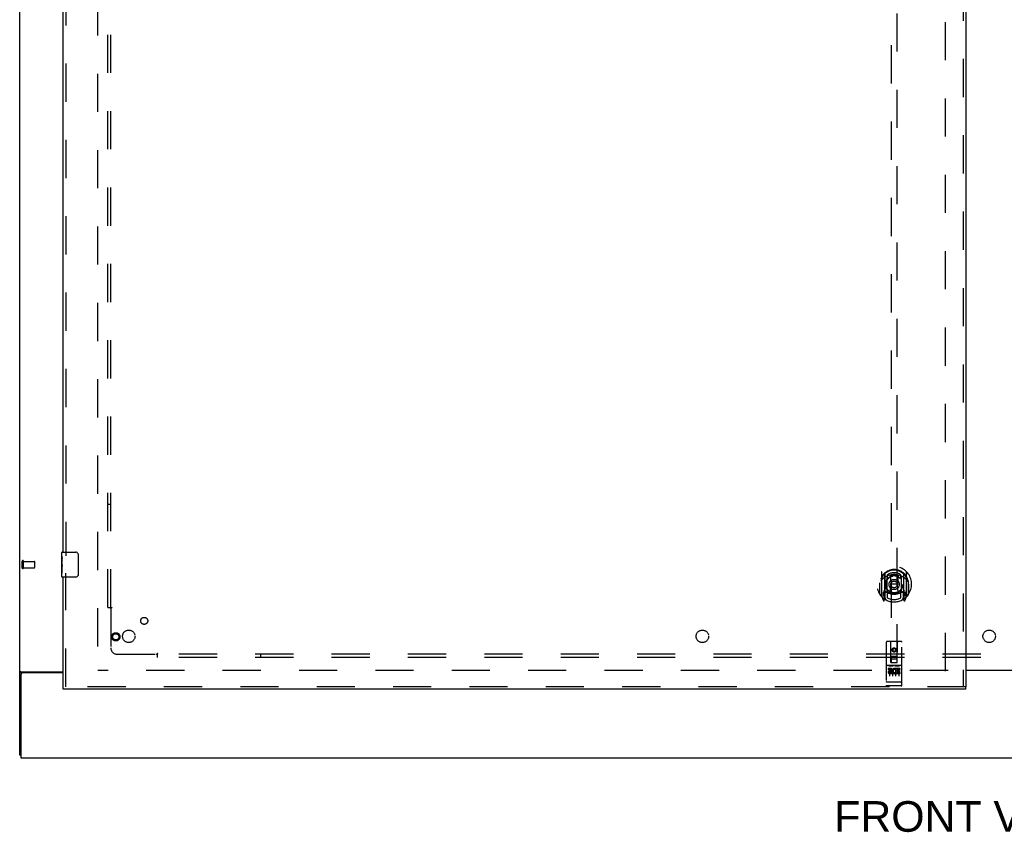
# Model space of a CAD drawing. Header units: inches. Extents: x 0 to 278, y 0 to 180.
# Tile 3 of 76: x 57 to 97, y 46 to 78. Entities that reach past the tile are written whole.
import ezdxf

# ---------------------------------------------------------------- set-up
doc = ezdxf.new("R2010")
doc.units = ezdxf.units.IN
doc.header["$LTSCALE"] = 15.310625
doc.header["$MEASUREMENT"] = 0
doc.linetypes.add('HIDDEN', pattern=[0.2, 0.1, -0.1])
doc.layers.get('0').update_dxf_attribs({"linetype": 'CONTINUOUS'})
for name, color, linetype in [('DEFAULT_2', 8, 'HIDDEN'), ('DIMENSIONS', 7, 'CONTINUOUS'), ('LEFTHAND_DOOR_ASSEMBLY', 7, 'CONTINUOUS'), ('SUBPANEL', 7, 'CONTINUOUS')]:
    doc.layers.add(name, color=color, linetype=linetype)
doc.styles.get("Standard").update_dxf_attribs({"font": 'arial.ttf'})

msp = doc.modelspace()

# ---------------------------------------------------------------- linework, layer by layer
at = {"color": 3, "linetype": 'Continuous'}
for p, q in [((57.253, 48.671), (57.253, 134.463)), ((57.294, 52.015), (59.003, 52.015)), ((57.305, 51.923), (57.305, 48.567)), ((59.003, 51.983), (57.365, 51.983)), ((95.191, 52.082), (97.066, 52.082)), ((97.066, 52.067), (95.191, 52.067)), ((57.305, 48.567), (134.951, 48.567))]:
    msp.add_line(p, q, dxfattribs=at)
at = {"color": 7, "linetype": 'Continuous'}
for p, q in [((57.357, 51.984), (57.253, 51.984)), ((57.357, 51.983), (57.357, 51.984)), ((57.305, 48.671), (57.253, 48.671))]:
    msp.add_line(p, q, dxfattribs=at)
at = {"color": 3, "linetype": 'Continuous'}
msp.add_lwpolyline([(57.294, 52.015), (57.292, 52.013), (57.29, 52.011), (57.288, 52.01), (57.285, 52.008), (57.282, 52.007), (57.279, 52.005), (57.276, 52.004), (57.273, 52.002), (57.27, 52.001), (57.267, 51.999), (57.265, 51.998), (57.262, 51.996), (57.26, 51.995), (57.258, 51.993), (57.256, 51.991), (57.255, 51.99), (57.254, 51.988), (57.254, 51.987), (57.253, 51.985), (57.253, 51.984)], dxfattribs=at)
at = {"color": 7, "linetype": 'Continuous'}
for points in [[(57.358, 51.988), (57.358, 51.987), (57.357, 51.985), (57.357, 51.984)], [(57.375, 52.015), (57.376, 52.013), (57.376, 52.012), (57.376, 52.01), (57.376, 52.008), (57.375, 52.007), (57.374, 52.005), (57.373, 52.003), (57.372, 52.001), (57.37, 52), (57.369, 51.999), (57.367, 51.997), (57.365, 51.996), (57.364, 51.994), (57.362, 51.993), (57.361, 51.991), (57.359, 51.99), (57.358, 51.988)]]:
    msp.add_lwpolyline(points, dxfattribs=at)
at = {"color": 3, "linetype": 'Continuous'}
msp.add_arc((57.365, 51.923), 0.06, 90, 180, dxfattribs=at)
at = {"layer": 'DEFAULT_2', "color": 8, "linetype": 'HIDDEN'}
for p, q in [((60.378, 131.119), (60.378, 52.015)), ((94.378, 52.046), (94.378, 131.088)), ((57.357, 56.175), (57.357, 56.459)), ((57.4, 56.175), (57.4, 56.459)), ((57.4, 56.441), (57.847, 56.441)), ((57.4, 56.193), (57.847, 56.193)), ((57.857, 56.203), (57.857, 56.431)), ((94.482, 52.067), (60.392, 52.067))]:
    msp.add_line(p, q, dxfattribs=at)
for centre, radius, start, end in [((57.379, 56.459), 0.0215, 360, 180), ((57.379, 56.175), 0.0215, 180, 0), ((57.847, 56.431), 0.01, 360, 90), ((57.847, 56.203), 0.01, 270, 0)]:
    msp.add_arc(centre, radius, start, end, dxfattribs=at)
at = {"layer": 'LEFTHAND_DOOR_ASSEMBLY', "color": 8, "linetype": 'HIDDEN'}
for p, q in [((95.087, 131.713), (95.087, 51.421)), ((92.191, 89.396), (92.191, 52.394)), ((92.441, 52.394), (92.441, 89.396)), ((59.107, 79.472), (59.107, 56.662)), ((59.107, 51.421), (59.107, 55.972)), ((91.816, 56.022), (91.816, 55.054)), ((91.933, 55.968), (91.933, 54.952)), ((91.941, 55.943), (91.941, 54.94)), ((92.033, 55.22), (92.033, 55.851)), ((92.041, 55.903), (92.041, 55.801)), ((92.153, 55.877), (92.183, 55.538)), ((92.478, 55.877), (92.448, 55.538)), ((92.591, 55.801), (92.591, 55.903)), ((92.598, 55.851), (92.598, 55.22)), ((92.691, 55.943), (92.691, 54.94)), ((92.698, 55.968), (92.698, 54.952)), ((92.816, 55.054), (92.816, 56.022)), ((91.733, 55.538), (91.748, 55.538)), ((91.733, 55.538), (91.733, 55.15)), ((91.741, 55.585), (91.741, 55.587)), ((91.741, 55.127), (91.741, 55.585)), ((92.153, 55.194), (92.183, 55.538)), ((92.448, 55.538), (92.183, 55.538)), ((92.479, 55.194), (92.448, 55.538)), ((92.898, 55.538), (92.883, 55.538)), ((92.891, 55.585), (92.89, 55.587)), ((92.891, 55.127), (92.891, 55.585)), ((92.898, 55.538), (92.898, 55.15)), ((91.82, 55.044), (91.89, 54.868)), ((91.933, 55.209), (91.873, 55.209)), ((91.873, 55.209), (91.873, 55.059)), ((91.873, 55.059), (91.941, 55.059)), ((91.911, 55.113), (91.881, 55.067)), ((91.912, 54.948), (91.916, 54.945)), ((91.919, 54.871), (91.933, 54.952)), ((92.011, 54.89), (91.941, 54.999)), ((91.943, 55.172), (91.943, 54.965)), ((92.033, 55.21), (91.961, 55.21)), ((92.029, 55.192), (91.963, 55.192)), ((92.041, 55.239), (92.041, 54.987)), ((92.591, 54.987), (92.591, 55.239)), ((92.671, 55.21), (92.598, 55.21)), ((92.668, 55.192), (92.602, 55.192)), ((92.691, 54.999), (92.621, 54.89)), ((92.688, 54.965), (92.688, 55.172)), ((92.691, 55.059), (92.758, 55.059)), ((92.758, 55.209), (92.698, 55.209)), ((92.698, 54.952), (92.712, 54.871)), ((92.719, 54.948), (92.719, 54.948)), ((92.719, 54.948), (92.72, 54.948)), ((92.719, 54.948), (92.72, 54.948)), ((92.75, 55.067), (92.72, 55.113)), ((92.741, 54.868), (92.811, 55.044)), ((92.758, 55.059), (92.758, 55.209)), ((92.003, 53.204), (92.003, 51.479)), ((92.598, 53.234), (92.033, 53.234)), ((92.189, 52.394), (92.186, 53.204)), ((92.316, 52.967), (92.253, 52.93)), ((92.253, 52.93), (92.263, 52.925)), ((92.253, 52.93), (92.253, 52.858)), ((92.316, 52.955), (92.263, 52.925)), ((92.263, 52.925), (92.263, 52.864)), ((92.378, 52.93), (92.316, 52.967)), ((92.316, 52.967), (92.316, 52.955)), ((92.368, 52.925), (92.316, 52.955)), ((92.378, 52.93), (92.368, 52.925)), ((92.368, 52.864), (92.368, 52.925)), ((92.378, 52.858), (92.378, 52.93)), ((92.442, 52.394), (92.446, 53.204)), ((92.628, 51.479), (92.628, 53.204)), ((92.188, 52.644), (92.443, 52.644)), ((92.401, 52.519), (92.231, 52.519)), ((92.253, 52.858), (92.263, 52.864)), ((92.253, 52.858), (92.316, 52.822)), ((92.263, 52.864), (92.316, 52.834)), ((92.316, 52.834), (92.368, 52.864)), ((92.316, 52.822), (92.378, 52.858)), ((92.316, 52.822), (92.316, 52.834)), ((92.378, 52.858), (92.368, 52.864)), ((92.598, 52.277), (92.033, 52.277)), ((92.171, 52.155), (92.079, 52.155)), ((92.079, 52.155), (92.079, 52.113)), ((92.105, 52.261), (92.277, 52.261)), ((92.128, 52.146), (92.128, 51.84)), ((92.189, 52.394), (92.191, 52.394)), ((92.191, 52.394), (92.441, 52.394)), ((92.253, 52.146), (92.253, 51.84)), ((92.355, 52.261), (92.527, 52.261)), ((92.378, 52.146), (92.378, 51.84)), ((92.391, 52.119), (92.378, 52.101)), ((92.388, 52.145), (92.391, 52.143)), ((92.547, 52.155), (92.391, 52.155)), ((92.391, 52.155), (92.391, 52.143)), ((92.391, 52.119), (92.391, 51.942)), ((92.441, 52.394), (92.442, 52.394)), ((92.503, 52.146), (92.503, 51.84)), ((92.547, 52.155), (92.547, 52.113)), ((92.171, 52.113), (92.079, 52.113)), ((92.175, 52.069), (92.129, 52.069)), ((92.171, 52.028), (92.143, 52.028)), ((92.235, 51.984), (92.143, 51.984)), ((92.235, 51.942), (92.143, 51.942)), ((92.235, 51.984), (92.235, 51.942)), ((92.367, 51.99), (92.384, 51.951)), ((92.547, 51.942), (92.391, 51.942)), ((92.547, 52.113), (92.434, 52.113)), ((92.434, 52.113), (92.434, 52.069)), ((92.526, 52.069), (92.434, 52.069)), ((92.526, 52.027), (92.434, 52.027)), ((92.434, 52.027), (92.434, 51.984)), ((92.547, 51.984), (92.434, 51.984)), ((92.526, 52.069), (92.526, 52.027)), ((92.547, 51.984), (92.547, 51.942)), ((95.191, 51.421), (59.003, 51.421)), ((92.021, 51.608), (92.02, 51.608)), ((92.022, 51.608), (92.021, 51.608)), ((92.023, 51.607), (92.022, 51.608)), ((92.022, 51.608), (92.022, 51.608)), ((92.024, 51.607), (92.023, 51.607)), ((92.025, 51.607), (92.024, 51.607)), ((92.026, 51.607), (92.025, 51.607)), ((92.027, 51.607), (92.026, 51.607)), ((92.026, 51.607), (92.026, 51.607)), ((92.028, 51.607), (92.027, 51.607)), ((92.029, 51.607), (92.028, 51.607)), ((92.03, 51.607), (92.029, 51.607)), ((92.031, 51.607), (92.03, 51.607)), ((92.032, 51.607), (92.031, 51.607)), ((92.031, 51.607), (92.031, 51.607)), ((92.033, 51.607), (92.032, 51.607)), ((92.599, 51.607), (92.033, 51.607)), ((92.598, 51.449), (92.033, 51.449)), ((92.599, 51.607), (92.6, 51.607)), ((92.599, 51.607), (92.599, 51.607)), ((92.6, 51.607), (92.601, 51.607)), ((92.601, 51.607), (92.602, 51.607)), ((92.602, 51.607), (92.603, 51.607)), ((92.603, 51.607), (92.604, 51.607)), ((92.604, 51.607), (92.605, 51.607)), ((92.604, 51.607), (92.604, 51.607)), ((92.605, 51.607), (92.606, 51.607)), ((92.606, 51.607), (92.607, 51.607)), ((92.607, 51.607), (92.608, 51.607)), ((92.608, 51.608), (92.609, 51.608)), ((92.608, 51.607), (92.608, 51.608)), ((92.609, 51.608), (92.61, 51.608)), ((92.61, 51.608), (92.611, 51.608)), ((92.611, 51.608), (92.612, 51.608)), ((92.612, 51.608), (92.612, 51.608))]:
    msp.add_line(p, q, dxfattribs=at)
at = {"layer": 'LEFTHAND_DOOR_ASSEMBLY', "color": 3, "linetype": 'Continuous'}
for p, q in [((95.191, 131.713), (95.191, 51.421)), ((59.003, 56.817), (59.003, 79.317)), ((59.003, 51.421), (59.003, 55.817)), ((95.191, 51.317), (59.003, 51.317))]:
    msp.add_line(p, q, dxfattribs=at)
at = {"layer": 'LEFTHAND_DOOR_ASSEMBLY', "color": 7, "linetype": 'Continuous'}
for p, q in [((58.943, 56.656), (58.943, 56.802)), ((58.943, 56.398), (58.943, 56.655)), ((58.949, 56.599), (58.943, 56.599)), ((58.95, 56.432), (58.95, 56.568)), ((58.958, 56.817), (59.498, 56.817)), ((59.598, 56.717), (59.598, 55.917)), ((58.943, 56.432), (58.95, 56.432)), ((58.943, 55.832), (58.943, 56.395)), ((58.945, 56.369), (58.943, 56.369)), ((58.943, 56.237), (58.949, 56.237)), ((58.943, 56.201), (58.95, 56.201)), ((58.943, 56.138), (58.95, 56.138)), ((58.95, 55.971), (58.95, 56.201)), ((58.943, 55.971), (58.95, 55.971)), ((59.498, 55.817), (58.958, 55.817)), ((59.003, 51.317), (59.003, 51.421)), ((95.191, 51.317), (95.191, 51.421))]:
    msp.add_line(p, q, dxfattribs=at)
for points in [[(58.943, 56.656), (58.943, 56.652), (58.944, 56.648), (58.944, 56.642), (58.946, 56.629)], [(58.946, 56.629), (58.947, 56.621), (58.948, 56.613), (58.948, 56.605)], [(58.948, 56.605), (58.949, 56.596), (58.95, 56.587), (58.95, 56.577), (58.95, 56.568)], [(59.591, 56.753), (59.593, 56.747), (59.595, 56.741), (59.596, 56.735), (59.597, 56.729), (59.598, 56.723), (59.598, 56.717)], [(58.943, 56.398), (58.943, 56.39), (58.944, 56.381), (58.945, 56.371)], [(58.945, 56.371), (58.947, 56.337), (58.948, 56.325), (58.949, 56.313), (58.95, 56.3), (58.95, 56.287), (58.95, 56.275), (58.95, 56.262), (58.95, 56.249), (58.949, 56.236), (58.948, 56.224), (58.947, 56.212)], [(59.598, 55.917), (59.598, 55.91), (59.597, 55.904), (59.596, 55.898), (59.595, 55.892), (59.593, 55.886), (59.591, 55.88)]]:
    msp.add_lwpolyline(points, dxfattribs=at)
at = {"layer": 'LEFTHAND_DOOR_ASSEMBLY', "color": 8, "linetype": 'HIDDEN'}
for points in [[(91.861, 55.753), (91.86, 55.752), (91.858, 55.75), (91.857, 55.749), (91.855, 55.748), (91.854, 55.746), (91.852, 55.744), (91.85, 55.743), (91.848, 55.741), (91.847, 55.739), (91.845, 55.737), (91.843, 55.735), (91.841, 55.733), (91.839, 55.731), (91.837, 55.729), (91.835, 55.727), (91.833, 55.724), (91.831, 55.722), (91.829, 55.72), (91.827, 55.717), (91.825, 55.714), (91.823, 55.711), (91.82, 55.708), (91.818, 55.705), (91.816, 55.702), (91.813, 55.699), (91.811, 55.695), (91.809, 55.692), (91.806, 55.688), (91.803, 55.684), (91.801, 55.68), (91.798, 55.676), (91.795, 55.671), (91.792, 55.667), (91.789, 55.662), (91.786, 55.657), (91.783, 55.651)], [(92.128, 55.895), (92.133, 55.896), (92.138, 55.898), (92.144, 55.899), (92.149, 55.901), (92.155, 55.902), (92.16, 55.903), (92.166, 55.904), (92.171, 55.905), (92.177, 55.907), (92.182, 55.908), (92.188, 55.909), (92.193, 55.91), (92.199, 55.911), (92.204, 55.912), (92.21, 55.912), (92.215, 55.913), (92.221, 55.914), (92.226, 55.915), (92.232, 55.916), (92.237, 55.916), (92.243, 55.917), (92.249, 55.917), (92.254, 55.918), (92.26, 55.918), (92.265, 55.919), (92.271, 55.919), (92.276, 55.919), (92.282, 55.92), (92.288, 55.92), (92.293, 55.92), (92.299, 55.92), (92.304, 55.92), (92.31, 55.921), (92.316, 55.921), (92.321, 55.921), (92.327, 55.92), (92.332, 55.92), (92.338, 55.92), (92.344, 55.92), (92.349, 55.92), (92.355, 55.919), (92.36, 55.919), (92.366, 55.919), (92.372, 55.918), (92.377, 55.918), (92.383, 55.917), (92.388, 55.917), (92.394, 55.916), (92.399, 55.916), (92.405, 55.915), (92.41, 55.914), (92.416, 55.913), (92.422, 55.912), (92.427, 55.912), (92.433, 55.911), (92.438, 55.91), (92.444, 55.909), (92.449, 55.908), (92.455, 55.907), (92.46, 55.905), (92.466, 55.904), (92.471, 55.903), (92.476, 55.902), (92.482, 55.901), (92.487, 55.899), (92.493, 55.898), (92.498, 55.896), (92.504, 55.895)], [(92.848, 55.651), (92.845, 55.657), (92.842, 55.662), (92.839, 55.667), (92.836, 55.671), (92.833, 55.676), (92.831, 55.68), (92.828, 55.684), (92.825, 55.688), (92.823, 55.692), (92.82, 55.695), (92.818, 55.699), (92.815, 55.702), (92.813, 55.705), (92.811, 55.708), (92.809, 55.711), (92.806, 55.714), (92.804, 55.717), (92.802, 55.719), (92.8, 55.722), (92.798, 55.724), (92.796, 55.727), (92.794, 55.729), (92.792, 55.731), (92.79, 55.733), (92.788, 55.735), (92.786, 55.737), (92.785, 55.739), (92.783, 55.741), (92.781, 55.743), (92.779, 55.744), (92.778, 55.746), (92.776, 55.748), (92.775, 55.749), (92.773, 55.75), (92.771, 55.752), (92.77, 55.753)], [(92.098, 52.26), (92.098, 52.26), (92.098, 52.26), (92.098, 52.26), (92.098, 52.26), (92.099, 52.26), (92.099, 52.26), (92.099, 52.26), (92.099, 52.26), (92.099, 52.26), (92.099, 52.26), (92.099, 52.26), (92.099, 52.26), (92.099, 52.26), (92.1, 52.26), (92.1, 52.26), (92.1, 52.26), (92.1, 52.261), (92.1, 52.261), (92.1, 52.261), (92.1, 52.261), (92.1, 52.261), (92.101, 52.261), (92.101, 52.261), (92.101, 52.261), (92.101, 52.261), (92.101, 52.261), (92.101, 52.261), (92.101, 52.261), (92.102, 52.261), (92.102, 52.261), (92.102, 52.261), (92.102, 52.261), (92.102, 52.261), (92.102, 52.261), (92.103, 52.261), (92.103, 52.261), (92.103, 52.261), (92.103, 52.261), (92.103, 52.261), (92.103, 52.261), (92.104, 52.261), (92.104, 52.261), (92.104, 52.261), (92.104, 52.261), (92.105, 52.261)], [(92.277, 52.261), (92.277, 52.261), (92.277, 52.261), (92.277, 52.261), (92.277, 52.261), (92.278, 52.261), (92.278, 52.261), (92.278, 52.261), (92.278, 52.261), (92.278, 52.261), (92.279, 52.261), (92.279, 52.261), (92.279, 52.261), (92.279, 52.261), (92.279, 52.261), (92.279, 52.261), (92.28, 52.261), (92.28, 52.261), (92.28, 52.261), (92.28, 52.261), (92.28, 52.261), (92.28, 52.261), (92.28, 52.261), (92.281, 52.261), (92.281, 52.261), (92.281, 52.261), (92.281, 52.261), (92.281, 52.261), (92.281, 52.261), (92.281, 52.261), (92.282, 52.26), (92.282, 52.26), (92.282, 52.26), (92.282, 52.26), (92.282, 52.26), (92.282, 52.26), (92.282, 52.26), (92.282, 52.26), (92.282, 52.26), (92.282, 52.26), (92.283, 52.26), (92.283, 52.26), (92.283, 52.26), (92.283, 52.26), (92.283, 52.26), (92.283, 52.26), (92.283, 52.26)], [(92.348, 52.26), (92.348, 52.26), (92.348, 52.26), (92.348, 52.26), (92.349, 52.26), (92.349, 52.26), (92.349, 52.26), (92.349, 52.26), (92.349, 52.26), (92.349, 52.26), (92.349, 52.26), (92.349, 52.26), (92.349, 52.26), (92.349, 52.26), (92.35, 52.26), (92.35, 52.26), (92.35, 52.26), (92.35, 52.261), (92.35, 52.261), (92.35, 52.261), (92.35, 52.261), (92.35, 52.261), (92.351, 52.261), (92.351, 52.261), (92.351, 52.261), (92.351, 52.261), (92.351, 52.261), (92.351, 52.261), (92.351, 52.261), (92.352, 52.261), (92.352, 52.261), (92.352, 52.261), (92.352, 52.261), (92.352, 52.261), (92.352, 52.261), (92.353, 52.261), (92.353, 52.261), (92.353, 52.261), (92.353, 52.261), (92.353, 52.261), (92.353, 52.261), (92.354, 52.261), (92.354, 52.261), (92.354, 52.261), (92.354, 52.261), (92.355, 52.261)], [(92.527, 52.261), (92.527, 52.261), (92.527, 52.261), (92.527, 52.261), (92.527, 52.261), (92.528, 52.261), (92.528, 52.261), (92.528, 52.261), (92.528, 52.261), (92.528, 52.261), (92.529, 52.261), (92.529, 52.261), (92.529, 52.261), (92.529, 52.261), (92.529, 52.261), (92.529, 52.261), (92.53, 52.261), (92.53, 52.261), (92.53, 52.261), (92.53, 52.261), (92.53, 52.261), (92.53, 52.261), (92.53, 52.261), (92.531, 52.261), (92.531, 52.261), (92.531, 52.261), (92.531, 52.261), (92.531, 52.261), (92.531, 52.261), (92.531, 52.261), (92.532, 52.26), (92.532, 52.26), (92.532, 52.26), (92.532, 52.26), (92.532, 52.26), (92.532, 52.26), (92.532, 52.26), (92.532, 52.26), (92.532, 52.26), (92.533, 52.26), (92.533, 52.26), (92.533, 52.26), (92.533, 52.26), (92.533, 52.26), (92.533, 52.26), (92.533, 52.26), (92.533, 52.26)], [(92.02, 51.608), (92.019, 51.608), (92.019, 51.608), (92.019, 51.608), (92.018, 51.608), (92.018, 51.608), (92.018, 51.608), (92.017, 51.608), (92.017, 51.608), (92.016, 51.608), (92.016, 51.608), (92.016, 51.608), (92.015, 51.608), (92.015, 51.609), (92.015, 51.609), (92.014, 51.609), (92.014, 51.609), (92.014, 51.609), (92.013, 51.609), (92.013, 51.609), (92.013, 51.609), (92.013, 51.609), (92.012, 51.609), (92.012, 51.609), (92.012, 51.609), (92.011, 51.609), (92.011, 51.609), (92.011, 51.61), (92.01, 51.61), (92.01, 51.61), (92.01, 51.61), (92.01, 51.61), (92.009, 51.61), (92.009, 51.61), (92.009, 51.61), (92.009, 51.61), (92.008, 51.61), (92.008, 51.61), (92.008, 51.61), (92.008, 51.611), (92.008, 51.611), (92.007, 51.611), (92.007, 51.611), (92.007, 51.611), (92.007, 51.611), (92.006, 51.611), (92.006, 51.611), (92.006, 51.611), (92.006, 51.611), (92.006, 51.611), (92.006, 51.612), (92.005, 51.612), (92.005, 51.612), (92.005, 51.612), (92.005, 51.612), (92.005, 51.612), (92.005, 51.612), (92.005, 51.612), (92.004, 51.612), (92.004, 51.612), (92.004, 51.613), (92.004, 51.613), (92.004, 51.613), (92.004, 51.613), (92.004, 51.613), (92.004, 51.613), (92.004, 51.613), (92.004, 51.613), (92.003, 51.613), (92.003, 51.613), (92.003, 51.614), (92.003, 51.614), (92.003, 51.614), (92.003, 51.614), (92.003, 51.614), (92.003, 51.614), (92.003, 51.614), (92.003, 51.614), (92.003, 51.614), (92.003, 51.614)], [(92.612, 51.608), (92.613, 51.608), (92.613, 51.608), (92.613, 51.608), (92.614, 51.608), (92.614, 51.608), (92.614, 51.608), (92.615, 51.608), (92.615, 51.608), (92.615, 51.608), (92.616, 51.608), (92.616, 51.609), (92.617, 51.609), (92.617, 51.609), (92.617, 51.609), (92.617, 51.609), (92.618, 51.609), (92.618, 51.609), (92.618, 51.609), (92.619, 51.609), (92.619, 51.609), (92.619, 51.609), (92.62, 51.609), (92.62, 51.609), (92.62, 51.609), (92.621, 51.61), (92.621, 51.61), (92.621, 51.61), (92.621, 51.61), (92.622, 51.61), (92.622, 51.61), (92.622, 51.61), (92.622, 51.61), (92.623, 51.61), (92.623, 51.61), (92.623, 51.61), (92.623, 51.61), (92.624, 51.611), (92.624, 51.611), (92.624, 51.611), (92.624, 51.611), (92.624, 51.611), (92.625, 51.611), (92.625, 51.611), (92.625, 51.611), (92.625, 51.611), (92.625, 51.611), (92.626, 51.611), (92.626, 51.612), (92.626, 51.612), (92.626, 51.612), (92.626, 51.612), (92.626, 51.612), (92.626, 51.612), (92.627, 51.612), (92.627, 51.612), (92.627, 51.612), (92.627, 51.612), (92.627, 51.613), (92.627, 51.613), (92.627, 51.613), (92.627, 51.613), (92.627, 51.613), (92.628, 51.613), (92.628, 51.613), (92.628, 51.613), (92.628, 51.613), (92.628, 51.613), (92.628, 51.614), (92.628, 51.614), (92.628, 51.614), (92.628, 51.614), (92.628, 51.614), (92.628, 51.614), (92.628, 51.614), (92.628, 51.614), (92.628, 51.614), (92.628, 51.614)]]:
    msp.add_lwpolyline(points, dxfattribs=at)
for centre, radius in [((92.316, 55.52), 0.35), ((92.316, 55.52), 0.335), ((92.316, 55.52), 0.205), ((92.316, 55.52), 0.133), ((61.107, 53.421), 0.164), ((61.107, 53.421), 0.124), ((92.316, 52.894), 0.085), ((92.316, 52.894), 0.0845)]:
    msp.add_circle(centre, radius, dxfattribs=at)
at = {"layer": 'LEFTHAND_DOOR_ASSEMBLY', "color": 7, "linetype": 'Continuous'}
for centre, radius, start, end in [((58.958, 56.802), 0.015, 90, 180), ((59.498, 56.717), 0.1, 21.1999, 90), ((58.958, 55.832), 0.015, 180, 270), ((59.498, 55.917), 0.1, 270, 338.7946)]:
    msp.add_arc(centre, radius, start, end, dxfattribs=at)
at = {"layer": 'LEFTHAND_DOOR_ASSEMBLY', "color": 8, "linetype": 'HIDDEN'}
for centre, radius, start, end in [((92.316, 55.538), 0.7, 305.5126, 234.4874), ((92.316, 55.536), 0.583, 0.2464, 179.7536), ((92.316, 55.51), 0.58, 7.6622, 172.3378), ((91.831, 56.022), 0.015, 135.0748, 180), ((92.316, 55.221), 0.7, 49.529, 130.471), ((91.948, 55.968), 0.015, 130.3587, 180), ((91.961, 55.943), 0.02, 129.3378, 179.9984), ((92.048, 55.851), 0.015, 112.9863, 180), ((92.316, 55.51), 0.48, 55.0461, 124.9539), ((92.071, 55.801), 0.03, 180, 311.1261), ((92.316, 55.52), 0.343, 48.8739, 131.1261), ((92.133, 55.876), 0.02, 5.0796, 105.5752), ((92.498, 55.876), 0.02, 74.4248, 174.9204), ((92.561, 55.801), 0.03, 228.8739, 360), ((92.583, 55.851), 0.015, 0, 67.0137), ((92.671, 55.943), 0.02, 0, 50.6594), ((92.683, 55.968), 0.015, 0, 49.6413), ((92.801, 56.022), 0.015, 0, 44.9252), ((91.761, 55.585), 0.02, 172.3378, 180), ((92.316, 55.851), 0.7, 233.2319, 306.7681), ((92.871, 55.585), 0.02, 0, 7.6622), ((91.761, 55.127), 0.02, 180, 215.2961), ((92.316, 55.52), 0.7, 215.2961, 324.7039), ((91.831, 55.054), 0.015, 180, 224.9252), ((91.886, 55.064), 0.005, 147.3208, 270), ((91.921, 54.985), 0.02, 234.4874, 360), ((91.753, 55.214), 0.188, 327.3208, 360), ((91.923, 54.965), 0.02, 234.7457, 360), ((91.961, 55.19), 0.02, 90, 180), ((91.961, 54.94), 0.02, 180, 238.5295), ((91.963, 55.172), 0.02, 90, 180), ((92.029, 55.172), 0.02, 66.536, 90), ((92.048, 55.22), 0.015, 180, 247.0137), ((92.316, 55.833), 0.7, 246.536, 293.464), ((92.071, 55.239), 0.03, 48.8739, 180), ((92.316, 55.52), 0.6, 242.7204, 297.2796), ((92.316, 55.52), 0.343, 228.8739, 311.1261), ((92.133, 55.196), 0.02, 254.3869, 354.9204), ((92.499, 55.196), 0.02, 185.0796, 285.6131), ((92.561, 55.239), 0.03, 0, 131.1261), ((92.583, 55.22), 0.015, 292.9863, 360), ((92.602, 55.172), 0.02, 90, 113.464), ((92.668, 55.172), 0.02, 0, 90), ((92.671, 55.19), 0.02, 0, 90), ((92.671, 54.94), 0.02, 301.4688, 359.9992), ((92.708, 54.965), 0.02, 180, 305.2543), ((92.879, 55.214), 0.188, 180, 212.6792), ((92.711, 54.985), 0.02, 180, 305.5126), ((92.746, 55.064), 0.005, 270, 32.6792), ((92.801, 55.054), 0.015, 315.0748, 360), ((92.871, 55.127), 0.02, 324.7039, 360), ((91.904, 54.874), 0.015, 201.8041, 350), ((92.727, 54.874), 0.015, 190, 338.1959), ((92.033, 53.204), 0.03, 90, 180), ((92.156, 53.204), 0.03, 0, 90), ((92.476, 53.204), 0.03, 90, 180), ((92.598, 53.204), 0.03, 0, 90), ((92.231, 52.479), 0.04, 90, 180), ((92.401, 52.479), 0.04, 0, 90), ((92.033, 52.307), 0.03, 180, 270), ((92.171, 52.092), 0.0635, 270, 90), ((92.231, 52.434), 0.04, 180, 270), ((92.342, 52.049), 0.107, 64.2636, 293.4027), ((92.401, 52.434), 0.04, 270, 360), ((92.598, 52.307), 0.03, 270, 360), ((92.143, 52.006), 0.0644, 102.2995, 270.0775), ((92.143, 52.006), 0.0219, 89.9011, 270), ((92.171, 52.091), 0.0219, 280.307, 90), ((92.342, 52.049), 0.0639, 54.8895, 293.4026), ((92.033, 51.479), 0.03, 180, 270), ((92.598, 51.479), 0.03, 270, 360)]:
    msp.add_arc(centre, radius, start, end, dxfattribs=at)
at = {"layer": 'LEFTHAND_DOOR_ASSEMBLY', "color": 7, "linetype": 'Continuous'}
msp.add_ellipse((59.206, 56.232), major_axis=(0.263, 0), ratio=0.432808, start_param=-3.141593, end_param=-2.961605, dxfattribs=at)
at = {"layer": 'SUBPANEL', "color": 8, "linetype": 'HIDDEN'}
for p, q in [((60.784, 54.598), (60.784, 128.535)), ((60.909, 54.598), (60.909, 128.535)), ((60.909, 58.723), (60.784, 58.723)), ((60.784, 54.598), (60.871, 54.598)), ((60.871, 54.598), (60.95, 54.598)), ((60.891, 54.581), (60.898, 54.574)), ((60.909, 54.562), (60.909, 52.973)), ((61.159, 52.723), (62.749, 52.723)), ((62.784, 52.684), (62.784, 52.764)), ((129.472, 52.723), (62.784, 52.723)), ((62.784, 52.598), (62.784, 52.684)), ((129.472, 52.598), (62.784, 52.598)), ((66.909, 52.723), (66.909, 52.598))]:
    msp.add_line(p, q, dxfattribs=at)
for points in [[(60.871, 54.598), (60.873, 54.596), (60.876, 54.594), (60.878, 54.593), (60.88, 54.591), (60.882, 54.589), (60.884, 54.587), (60.886, 54.586), (60.887, 54.584), (60.889, 54.582), (60.891, 54.581)], [(60.898, 54.574), (60.9, 54.572), (60.902, 54.57), (60.904, 54.568), (60.906, 54.566), (60.908, 54.564), (60.909, 54.562)], [(60.923, 54.572), (60.921, 54.57), (60.918, 54.569), (60.916, 54.567), (60.913, 54.566), (60.911, 54.564), (60.909, 54.562)], [(60.95, 54.598), (60.95, 54.596), (60.949, 54.594), (60.948, 54.592), (60.947, 54.59), (60.945, 54.589), (60.944, 54.587), (60.942, 54.585), (60.941, 54.584), (60.939, 54.582), (60.937, 54.581), (60.935, 54.579), (60.933, 54.578), (60.93, 54.576), (60.928, 54.575), (60.923, 54.572)], [(62.762, 52.742), (62.759, 52.737), (62.757, 52.734), (62.755, 52.731), (62.754, 52.729), (62.752, 52.727), (62.751, 52.725), (62.749, 52.723)], [(62.762, 52.709), (62.76, 52.711), (62.758, 52.713), (62.756, 52.715), (62.754, 52.717), (62.752, 52.719), (62.751, 52.721), (62.749, 52.723)], [(62.784, 52.764), (62.782, 52.763), (62.781, 52.762), (62.779, 52.761), (62.777, 52.76), (62.775, 52.759), (62.774, 52.757), (62.772, 52.756), (62.77, 52.754), (62.769, 52.752), (62.767, 52.75), (62.766, 52.748), (62.764, 52.746), (62.763, 52.744), (62.762, 52.742)], [(62.784, 52.684), (62.783, 52.687), (62.781, 52.689), (62.779, 52.691), (62.777, 52.693), (62.776, 52.695), (62.774, 52.697), (62.772, 52.699), (62.771, 52.701), (62.769, 52.702), (62.767, 52.704), (62.762, 52.709)]]:
    msp.add_lwpolyline(points, dxfattribs=at)
for centre, radius in [((62.247, 54.06), 0.141), ((61.628, 53.442), 0.25), ((84.628, 53.442), 0.25), ((96.128, 53.442), 0.25)]:
    msp.add_circle(centre, radius, dxfattribs=at)
msp.add_arc((61.159, 52.973), 0.25, 180, 270, dxfattribs=at)

# ---------------------------------------------------------------- texts
at = {"layer": 'DIMENSIONS', "color": 2, "linetype": 'Continuous', "insert": (95.3, 46.831), "char_height": 1.2281, "width": 10.74724, "attachment_point": 2, "line_spacing_factor": 0.9}
msp.add_mtext('FRONT VIEW', dxfattribs=at)

doc.saveas('drawing.dxf')
